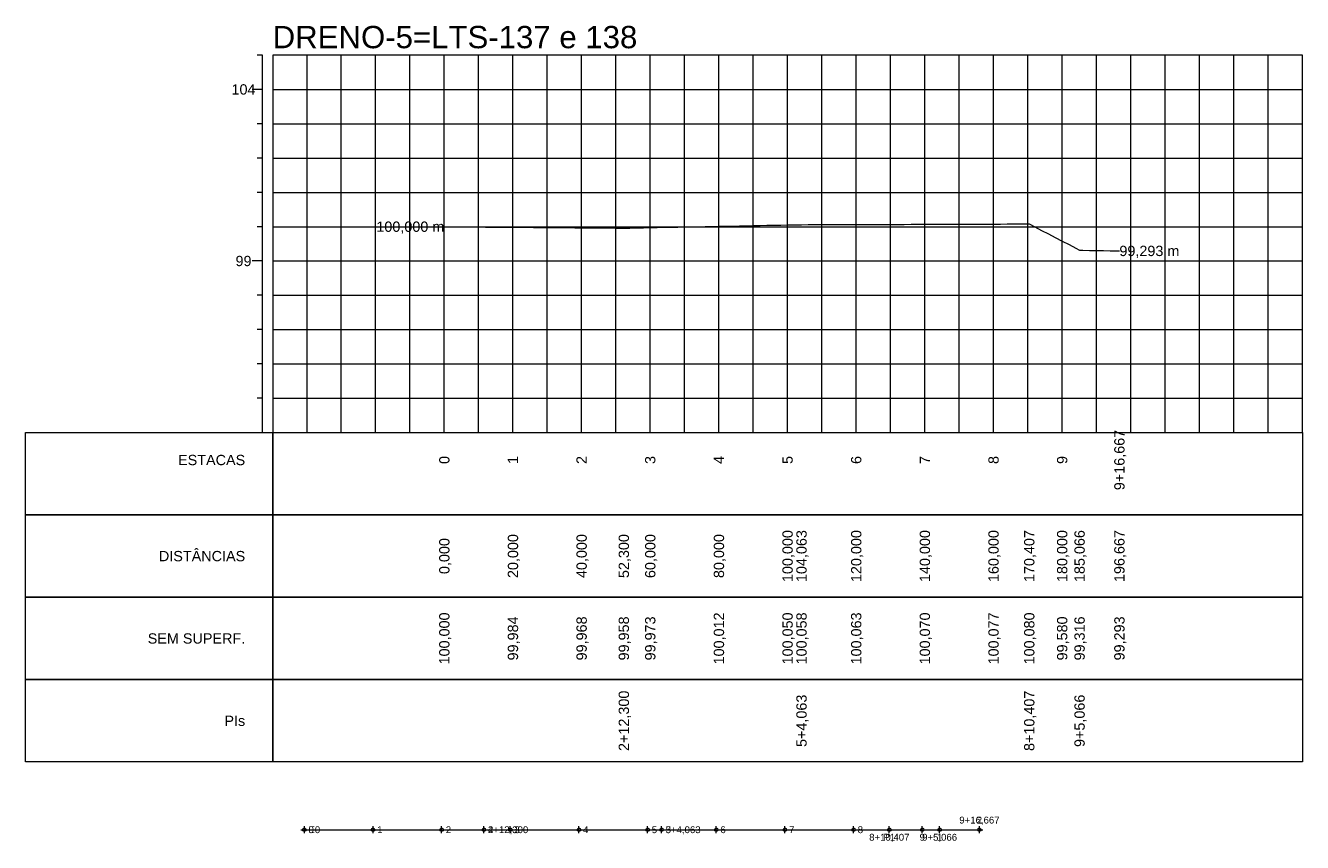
# Model space of a CAD drawing. Header units: inches. Extents: x 4919 to 5291, y 9996 to 10234.
import ezdxf
from ezdxf.enums import TextEntityAlignment as Align

# ---------------------------------------------------------------- set-up
doc = ezdxf.new("R2010")
doc.units = ezdxf.units.IN
doc.header["$MEASUREMENT"] = 0
doc.header["$PDMODE"] = 34
doc.header["$PDSIZE"] = 1
doc.layers.get('0').update_dxf_attribs({"lineweight": 0})
doc.layers.add('EIXO', color=3, linetype='Continuous', lineweight=0)
doc.styles.add('$PF_GREIDE', font='arial.ttf')
doc.styles.add('$VIAS_TEXTOS_PERFIL0', font='arial.ttf')
doc.styles.get("Standard").update_dxf_attribs({"font": 'arial.ttf'})

# ---------------------------------------------------------------- blocks, each defined once
blk = doc.blocks.new('$VIAS_PERFLONG_PERFIL1')
at = {"color": 30}
for p, q in [((-3, 110), (-4.5, 110)), ((10, 0), (10, 110)), ((20, 0), (20, 110)), ((30, 0), (30, 110)), ((40, 0), (40, 110)), ((60, 0), (60, 110)), ((70, 0), (70, 110)), ((80, 0), (80, 110)), ((90, 0), (90, 110)), ((110, 0), (110, 110)), ((120, 0), (120, 110)), ((130, 0), (130, 110)), ((140, 0), (140, 110)), ((160, 0), (160, 110)), ((170, 0), (170, 110)), ((180, 0), (180, 110)), ((190, 0), (190, 110)), ((210, 0), (210, 110)), ((220, 0), (220, 110)), ((230, 0), (230, 110)), ((240, 0), (240, 110)), ((260, 0), (260, 110)), ((270, 0), (270, 110)), ((280, 0), (280, 110)), ((290, 0), (290, 110)), ((-3, 90), (-4.5, 90)), ((0, 90), (300, 90)), ((-3, 80), (-4.5, 80)), ((0, 80), (300, 80)), ((-3, 70), (-4.5, 70)), ((0, 70), (300, 70)), ((-3, 60), (-4.5, 60)), ((0, 60), (300, 60)), ((-3, 40), (-4.5, 40)), ((0, 40), (300, 40)), ((-3, 30), (-4.5, 30)), ((0, 30), (300, 30)), ((-3, 20), (-4.5, 20)), ((0, 20), (300, 20)), ((-3, 10), (-4.5, 10)), ((0, 10), (300, 10))]:
    blk.add_line(p, q, dxfattribs=at)
at = {"color": 36}
for p, q in [((-3, 0), (-3, 110)), ((50, 0), (50, 110)), ((100, 0), (100, 110)), ((150, 0), (150, 110)), ((200, 0), (200, 110)), ((250, 0), (250, 110)), ((-3, 100), (-6, 100)), ((0, 100), (300, 100)), ((-3, 50), (-6, 50)), ((0, 50), (300, 50))]:
    blk.add_line(p, q, dxfattribs=at)
at = {"color": 36, "linetype": 'Continuous'}
for points in [[(0, 0), (300, 0), (300, 110), (0, 110)], [(-72, 0), (0, 0), (0, -24), (-72, -24)], [(0, 0), (300, 0), (300, -24), (0, -24)], [(-72, -24), (0, -24), (0, -48), (-72, -48)], [(0, -24), (300, -24), (300, -48), (0, -48)], [(-72, -48), (0, -48), (0, -72), (-72, -72)], [(0, -48), (300, -48), (300, -72), (0, -72)], [(-72, -72), (0, -72), (0, -96), (-72, -96)], [(0, -72), (300, -72), (300, -96), (0, -96)]]:
    blk.add_lwpolyline(points, close=True, dxfattribs=at)
at = {"color": 5, "linetype": 'Continuous'}
blk.add_lwpolyline([(50, 60), (52, 59.98), (54, 59.97), (56, 59.95), (58, 59.94), (60, 59.92), (62, 59.9), (64, 59.89), (66, 59.87), (68, 59.86), (70, 59.84), (72, 59.82), (74, 59.81), (76, 59.79), (78, 59.78), (80, 59.76), (82, 59.74), (84, 59.73), (86, 59.71), (88, 59.7), (90, 59.68), (92, 59.66), (94, 59.65), (96, 59.63), (98, 59.62), (100, 59.6), (102, 59.58), (102.3, 59.58), (104, 59.61), (106, 59.65), (108, 59.69), (110, 59.73), (112, 59.77), (114, 59.81), (116, 59.85), (118, 59.88), (120, 59.92), (122, 59.96), (124, 60), (126, 60.04), (128, 60.08), (130, 60.12), (132, 60.16), (134, 60.19), (136, 60.23), (138, 60.27), (140, 60.31), (142, 60.35), (144, 60.39), (146, 60.43), (148, 60.47), (150, 60.5), (152, 60.54), (154, 60.58), (154.06, 60.58), (156, 60.59), (158, 60.6), (160, 60.6), (162, 60.61), (164, 60.62), (166, 60.62), (168, 60.63), (170, 60.63), (172, 60.64), (174, 60.65), (176, 60.65), (178, 60.66), (180, 60.67), (182, 60.67), (184, 60.68), (186, 60.69), (188, 60.69), (190, 60.7), (192, 60.71), (194, 60.71), (196, 60.72), (198, 60.73), (200, 60.73), (202, 60.74), (204, 60.75), (206, 60.75), (208, 60.76), (210, 60.77), (212, 60.77), (214, 60.78), (216, 60.79), (218, 60.79), (220, 60.8), (220.41, 60.8), (222, 59.97), (224, 58.93), (226, 57.88), (228, 56.84), (230, 55.8), (232, 54.76), (234, 53.71), (235.07, 53.16), (236, 53.14), (238, 53.1), (240, 53.06), (242, 53.02), (244, 52.98), (246, 52.95), (246.67, 52.93)], dxfattribs=at)
at = {"color": 7, "linetype": 'Continuous', "style": '$VIAS_TEXTOS_PERFIL0'}
blk.add_text('DRENO-5=LTS-137 e 138', height=6.5, dxfattribs=at).set_placement((0, 112))
at = {"color": 36, "linetype": 'Continuous', "style": '$PF_GREIDE'}
for s, p in [('104', (-8.5, 100)), ('99', (-8.5, 50))]:
    blk.add_text(s, height=3, dxfattribs=at).set_placement(p, align=Align.MIDDLE_CENTER)
at = {"color": 7, "linetype": 'Continuous', "style": '$PF_GREIDE'}
for s, p in [('100,000 m', (50, 60)), ('ESTACAS', (-8, -8)), ('DISTÂNCIAS', (-8, -36)), ('SEM SUPERF.', (-8, -60)), ('PIs', (-8, -84))]:
    blk.add_text(s, height=3, dxfattribs=at).set_placement(p, align=Align.MIDDLE_RIGHT)
blk.add_text('99,293 m', height=3, dxfattribs=at).set_placement((246.67, 52.93), align=Align.MIDDLE_LEFT)
for s, p in [('9+16,667', (246.67, -8)), ('0', (50, -8)), ('1', (70, -8)), ('2', (90, -8)), ('3', (110, -8)), ('4', (130, -8)), ('5', (150, -8)), ('6', (170, -8)), ('7', (190, -8)), ('8', (210, -8)), ('9', (230, -8)), ('100,000', (150, -36)), ('104,063', (154.06, -36)), ('120,000', (170, -36)), ('140,000', (190, -36)), ('160,000', (210, -36)), ('170,407', (220.41, -36)), ('180,000', (230, -36)), ('185,066', (235.07, -36)), ('196,667', (246.67, -36)), ('0,000', (50, -36)), ('20,000', (70, -36)), ('40,000', (90, -36)), ('52,300', (102.3, -36)), ('60,000', (110, -36)), ('80,000', (130, -36)), ('100,000', (50, -60)), ('99,984', (70, -60)), ('99,968', (90, -60)), ('99,958', (102.3, -60)), ('99,973', (110, -60)), ('100,012', (130, -60)), ('100,050', (150, -60)), ('100,058', (154.06, -60)), ('100,063', (170, -60)), ('100,070', (190, -60)), ('100,077', (210, -60)), ('100,080', (220.41, -60)), ('99,580', (230, -60)), ('99,316', (235.07, -60)), ('99,293', (246.67, -60)), ('2+12,300', (102.3, -84)), ('5+4,063', (154.06, -84)), ('8+10,407', (220.41, -84)), ('9+5,066', (235.07, -84))]:
    blk.add_text(s, height=3, rotation=90, dxfattribs=at).set_placement(p, align=Align.MIDDLE_CENTER)

msp = doc.modelspace()

# ---------------------------------------------------------------- linework, layer by layer
at = {"layer": 'EIXO', "lineweight": 0}
msp.add_lwpolyline([(5000, 10000), (5052.3, 10000), (5104.06, 10000), (5170.41, 10000), (5185.07, 10000), (5196.67, 10000)], dxfattribs=at)
for p in [(5000, 10000), (5000, 10000), (5020, 10000), (5040, 10000), (5052.3, 10000), (5052.3, 10000), (5060, 10000), (5080, 10000), (5100, 10000), (5104.06, 10000), (5104.06, 10000), (5120, 10000), (5140, 10000), (5160, 10000), (5170.41, 10000), (5170.41, 10000), (5180, 10000), (5185.07, 10000), (5185.07, 10000), (5196.67, 10000), (5196.67, 10000)]:
    msp.add_point(p, dxfattribs=at)

# ---------------------------------------------------------------- block references
at = {"layer": 'EIXO'}
msp.add_blockref('$VIAS_PERFLONG_PERFIL1', (4990.77, 10115.74), dxfattribs=at)

# ---------------------------------------------------------------- texts
at = {"layer": 'EIXO', "lineweight": 0}
for s in ['9+16,667', '2']:
    msp.add_text(s, height=2, dxfattribs=at).set_placement((5196.67, 10001.2), align=Align.BOTTOM_CENTER)
for s, p in [('0', (5001.2, 10000)), ('E0', (5001.2, 10000)), ('1', (5021.2, 10000)), ('2', (5041.2, 10000)), ('4', (5053.5, 10000)), ('2+12,300', (5053.5, 10000)), ('3', (5061.2, 10000)), ('4', (5081.2, 10000)), ('5', (5101.2, 10000)), ('3', (5105.26, 10000)), ('5+4,063', (5105.26, 10000)), ('6', (5121.2, 10000)), ('7', (5141.2, 10000)), ('8', (5161.2, 10000))]:
    msp.add_text(s, height=2, dxfattribs=at).set_placement(p, align=Align.MIDDLE_LEFT)
for s, p in [('8+10,407', (5170.41, 9998.8)), ('P1', (5170.41, 9998.8)), ('9', (5180, 9998.8)), ('9+5,066', (5185.07, 9998.8)), ('1', (5185.07, 9998.8))]:
    msp.add_text(s, height=2, dxfattribs=at).set_placement(p, align=Align.TOP_CENTER)

doc.saveas('drawing.dxf')
